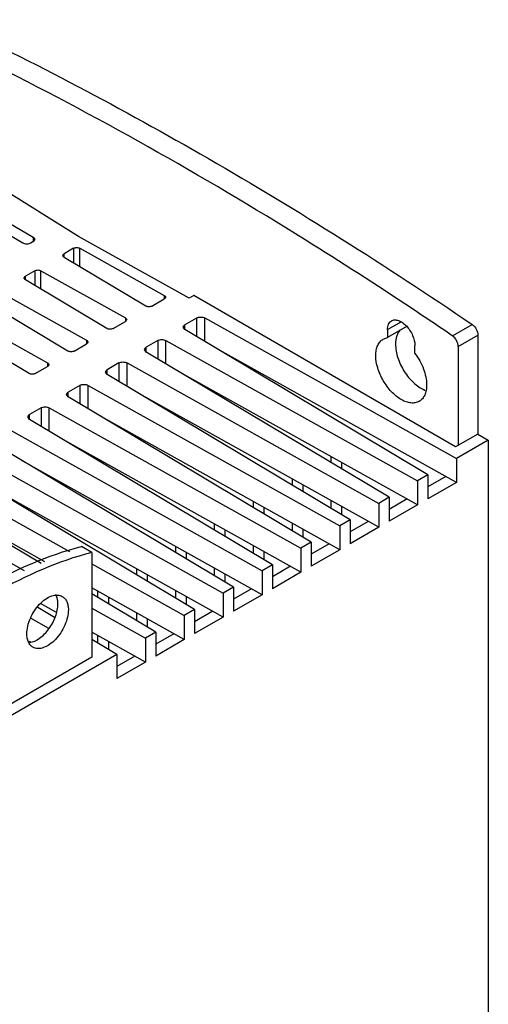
# Model space of a CAD drawing. Header units: millimetres. Extents: x 35 to 275, y 52 to 381.
# Tile 12 of 12: x 211 to 275, y 247 to 381. Entities that reach past the tile are written whole.
import ezdxf

# ---------------------------------------------------------------- set-up
doc = ezdxf.new("R2010")
doc.units = ezdxf.units.MM
doc.header["$LTSCALE"] = 28.160062
doc.layers.get('0').update_dxf_attribs({"linetype": 'CONTINUOUS'})

msp = doc.modelspace()

# ---------------------------------------------------------------- linework, layer by layer
at = {"color": 7, "linetype": 'Continuous'}
for p, q in [((218.87, 351.79), (196.77, 365.57)), ((191.32, 364.06), (212.71, 351.71)), ((211.3, 350.89), (189.91, 363.24)), ((212.71, 351.71), (212.71, 351.1)), ((212.71, 351.71), (212.93, 351.4)), ((233.98, 343.37), (218.87, 351.79)), ((212.71, 351.1), (212.36, 350.89)), ((212.93, 351.4), (212.71, 351.1)), ((218.21, 350.19), (216.92, 349.44)), ((216.92, 348.95), (216.92, 349.44)), ((218.21, 350.19), (218.21, 348.18)), ((219.05, 347.68), (219.05, 350.19)), ((219.06, 350.19), (230.57, 343.77)), ((228.04, 342.31), (216.92, 348.95)), ((212.91, 347.13), (211.62, 346.38)), ((211.62, 345.89), (211.62, 346.38)), ((212.91, 347.13), (212.91, 345.12)), ((213.75, 344.62), (213.75, 347.13)), ((213.75, 347.13), (225.27, 340.71)), ((222.73, 339.25), (211.62, 345.89)), ((208.45, 344.06), (219.96, 337.65)), ((230.56, 343.77), (230.56, 343.28)), ((234.6, 343.73), (233.98, 343.37)), ((270.31, 323.11), (234.6, 343.73)), ((217.43, 336.18), (206.32, 342.83)), ((228.89, 342.31), (230.57, 343.28)), ((203.15, 341), (214.66, 334.58)), ((212.13, 333.12), (201.01, 339.77)), ((223.58, 339.25), (225.27, 340.22)), ((225.26, 340.71), (225.26, 340.22)), ((233.15, 339.44), (233.39, 339.76)), ((234.98, 340.68), (233.39, 339.76)), ((233.39, 339.11), (233.39, 339.76)), ((234.98, 340.68), (234.98, 338.16)), ((236.1, 337.49), (236.1, 340.69)), ((236.1, 340.69), (270.43, 321.55)), ((261.01, 339.1), (262.86, 340.16)), ((269.86, 338.27), (272.54, 339.82)), ((233.39, 339.11), (233.15, 339.44)), ((266.53, 319.3), (233.39, 339.11)), ((263.7, 339.56), (261.01, 338.01)), ((261.01, 339.1), (261.01, 338.01)), ((270.66, 336.79), (273.35, 338.34)), ((273.35, 338.34), (273.35, 324.87)), ((218.28, 336.18), (219.96, 337.16)), ((219.95, 337.65), (219.95, 337.16)), ((229.67, 337.62), (228.08, 336.7)), ((229.67, 337.62), (229.67, 335.1)), ((230.8, 334.43), (230.8, 337.62)), ((230.8, 337.62), (265.12, 318.49)), ((260.43, 337.81), (261.01, 338.01)), ((264.76, 335.85), (264.76, 336.93)), ((227.85, 336.37), (228.08, 336.7)), ((228.08, 336.05), (227.85, 336.37)), ((228.08, 336.05), (228.08, 336.7)), ((261.22, 316.24), (228.08, 336.05)), ((270.43, 318.28), (237.8, 336.47)), ((270.66, 336.79), (270.66, 323.32)), ((214.65, 334.59), (214.65, 334.09)), ((224.37, 334.56), (222.78, 333.64)), ((224.37, 334.56), (224.37, 332.04)), ((225.49, 331.37), (225.49, 334.56)), ((225.49, 334.56), (259.82, 315.42)), ((212.98, 333.12), (214.66, 334.09)), ((222.55, 333.31), (222.78, 333.64)), ((222.78, 332.99), (222.55, 333.31)), ((222.78, 332.99), (222.78, 333.64)), ((255.92, 313.17), (222.78, 332.99)), ((265.12, 315.22), (232.49, 333.41)), ((217.24, 330.25), (217.48, 330.58)), ((217.48, 329.92), (217.24, 330.25)), ((219.07, 331.5), (217.48, 330.58)), ((217.48, 329.92), (217.48, 330.58)), ((219.07, 331.5), (219.07, 328.97)), ((220.19, 328.3), (220.19, 331.5)), ((220.19, 331.5), (254.52, 312.36)), ((259.82, 312.16), (227.19, 330.35)), ((250.62, 310.11), (217.48, 329.92)), ((211.94, 327.19), (212.17, 327.52)), ((213.76, 328.43), (212.17, 327.52)), ((212.17, 326.86), (212.17, 327.52)), ((213.76, 328.43), (213.76, 325.91)), ((214.89, 325.24), (214.89, 328.44)), ((214.89, 328.44), (249.21, 309.3)), ((212.17, 326.86), (211.94, 327.19)), ((245.31, 307.05), (212.17, 326.86)), ((254.52, 309.1), (221.89, 327.29)), ((209.58, 325.38), (243.91, 306.24)), ((273.35, 324.87), (270.31, 323.11)), ((273.35, 324.87), (274.76, 324.05)), ((240.01, 303.99), (206.87, 323.8)), ((249.21, 306.03), (216.58, 324.23)), ((274.76, 324.05), (270.43, 321.55)), ((274.76, 324.05), (274.76, 136.26)), ((204.28, 322.32), (238.61, 303.18)), ((243.91, 302.97), (211.28, 321.16)), ((253.34, 320.95), (253.34, 321.79)), ((254.76, 321), (254.76, 320.1)), ((270.43, 321.55), (270.43, 318.28)), ((234.71, 300.93), (201.57, 320.74)), ((198.98, 319.25), (217.64, 308.85)), ((238.61, 299.91), (205.98, 318.1)), ((248.04, 317.88), (248.04, 318.72)), ((266.53, 319.3), (265.12, 318.49)), ((265.12, 318.49), (265.12, 315.22)), ((266.53, 319.3), (266.53, 316.03)), ((268.99, 319.08), (266.53, 317.66)), ((270.43, 318.28), (266.53, 316.03)), ((213.76, 307.22), (196.26, 317.68)), ((249.46, 317.94), (249.46, 317.04)), ((193.67, 316.19), (211.48, 306.27)), ((242.74, 314.82), (242.74, 315.66)), ((253.34, 314.71), (253.34, 315.77)), ((261.22, 316.24), (259.82, 315.42)), ((259.82, 315.42), (259.82, 312.16)), ((261.22, 316.24), (261.22, 312.97)), ((263.68, 316.02), (261.22, 314.6)), ((214.3, 307.45), (200.67, 315.04)), ((244.15, 314.87), (244.15, 313.98)), ((254.76, 314.98), (254.76, 313.87)), ((265.12, 315.22), (261.22, 312.97)), ((255.92, 313.17), (254.52, 312.36)), ((255.92, 313.17), (255.92, 309.91)), ((258.38, 312.96), (255.92, 311.54)), ((237.44, 311.76), (237.44, 312.6)), ((238.85, 311.81), (238.85, 310.91)), ((248.04, 311.65), (248.04, 312.71)), ((249.46, 311.92), (249.46, 310.81)), ((254.52, 312.36), (254.52, 309.1)), ((259.82, 312.16), (255.92, 309.91)), ((250.62, 310.11), (249.21, 309.3)), ((250.62, 310.11), (250.62, 306.85)), ((220.67, 308.71), (219.26, 309.52)), ((220.67, 308.71), (220.67, 294.45)), ((232.13, 308.7), (232.13, 309.54)), ((233.55, 308.75), (233.55, 307.85)), ((242.74, 308.59), (242.74, 309.64)), ((244.15, 308.86), (244.15, 307.74)), ((249.21, 309.3), (249.21, 306.03)), ((253.08, 309.9), (250.62, 308.48)), ((254.52, 309.1), (250.62, 306.85)), ((220.67, 307.16), (233.3, 300.11)), ((226.83, 305.64), (226.83, 306.48)), ((237.44, 305.53), (237.44, 306.58)), ((245.31, 307.05), (243.91, 306.24)), ((243.91, 306.24), (243.91, 302.97)), ((245.31, 307.05), (245.31, 303.78)), ((247.77, 306.84), (245.31, 305.42)), ((249.21, 306.03), (245.31, 303.78)), ((228.24, 305.69), (228.24, 304.79)), ((238.85, 305.79), (238.85, 304.68)), ((233.3, 296.85), (220.67, 303.89)), ((221.53, 302.57), (221.53, 303.42)), ((232.13, 302.47), (232.13, 303.52)), ((240.01, 303.99), (238.61, 303.18)), ((240.01, 303.99), (240.01, 300.72)), ((242.47, 303.77), (240.01, 302.35)), ((229.4, 297.86), (220.67, 303.09)), ((222.94, 302.63), (222.94, 301.73)), ((233.55, 302.73), (233.55, 301.62)), ((238.61, 303.18), (238.61, 299.91)), ((243.91, 302.97), (240.01, 300.72)), ((215.62, 299.87), (213.33, 301.24)), ((215.8, 300.59), (213.7, 301.76)), ((220.67, 301.14), (228, 297.05)), ((234.71, 300.93), (233.3, 300.11)), ((234.71, 300.93), (234.71, 297.66)), ((237.17, 300.71), (234.71, 299.29)), ((212.35, 299.76), (214.77, 298.41)), ((226.83, 299.4), (226.83, 300.46)), ((228.24, 299.67), (228.24, 298.56)), ((233.3, 300.11), (233.3, 296.85)), ((238.61, 299.91), (234.71, 297.66)), ((228, 293.79), (220.67, 297.87)), ((224.1, 294.8), (220.67, 296.85)), ((221.53, 296.34), (221.53, 297.4)), ((229.4, 297.86), (228, 297.05)), ((228, 297.05), (228, 293.79)), ((229.4, 297.86), (229.4, 294.6)), ((231.86, 297.65), (229.4, 296.23)), ((233.3, 296.85), (229.4, 294.6)), ((212.37, 296.48), (212.19, 296.58)), ((222.94, 296.61), (222.94, 295.5)), ((224.1, 294.8), (194.15, 277.51)), ((220.67, 294.45), (194.51, 279.35)), ((224.1, 294.8), (224.1, 291.54)), ((226.56, 294.59), (224.1, 293.17)), ((228, 293.79), (224.1, 291.54))]:
    msp.add_line(p, q, dxfattribs=at)
for centre, radius, start, end in [((-73.15, -166.2), 610.03, 55.7867, 56.41877), ((267.43, 334.2), 3.6, 247.573, 249.4491)]:
    msp.add_arc(centre, radius, start, end, dxfattribs=at)
for points, knots in [([(200.62, 381.35), (212.85, 375.54), (237.38, 362.58), (260.83, 347.78), (272.54, 339.82)], [0, 0, 0, 0, 0.488933, 1, 1, 1, 1]), ([(264.27, 342.02), (259.49, 345.2), (240.7, 357.29), (221.2, 368.29), (206.34, 375.7)], [0, 0, 0, 0, 0.256679, 1, 1, 1, 1]), ([(212.36, 350.89), (212.2, 350.8), (211.83, 350.73), (211.46, 350.8), (211.3, 350.89)], [0, 0, 0, 0, 0.499999, 1, 1, 1, 1]), ([(216.75, 349.2), (216.75, 349.25), (216.79, 349.35), (216.87, 349.42), (216.92, 349.44)], [0, 0, 0, 0, 0.450321, 1, 1, 1, 1]), ([(216.92, 348.95), (216.87, 348.98), (216.79, 349.05), (216.75, 349.15), (216.75, 349.2)], [0, 0, 0, 0, 0.550053, 1, 1, 1, 1]), ([(218.21, 350.19), (218.33, 350.26), (218.63, 350.32), (218.93, 350.26), (219.06, 350.19)], [0, 0, 0, 0, 0.500187, 1, 1, 1, 1]), ([(211.44, 346.14), (211.44, 346.18), (211.48, 346.29), (211.57, 346.35), (211.62, 346.38)], [0, 0, 0, 0, 0.450321, 1, 1, 1, 1]), ([(212.91, 347.13), (213.03, 347.2), (213.33, 347.26), (213.63, 347.2), (213.75, 347.13)], [0, 0, 0, 0, 0.500187, 1, 1, 1, 1]), ([(211.62, 345.89), (211.57, 345.92), (211.48, 345.99), (211.44, 346.09), (211.44, 346.14)], [0, 0, 0, 0, 0.550053, 1, 1, 1, 1]), ([(230.57, 343.77), (230.62, 343.74), (230.7, 343.68), (230.74, 343.57), (230.74, 343.52)], [0, 0, 0, 0, 0.550048, 1, 1, 1, 1]), ([(228.89, 342.31), (228.76, 342.24), (228.46, 342.18), (228.16, 342.24), (228.04, 342.31)], [0, 0, 0, 0, 0.50001, 1, 1, 1, 1]), ([(230.74, 343.52), (230.74, 343.48), (230.7, 343.37), (230.62, 343.31), (230.57, 343.28)], [0, 0, 0, 0, 0.449955, 1, 1, 1, 1]), ([(225.27, 340.71), (225.31, 340.68), (225.4, 340.61), (225.44, 340.51), (225.44, 340.46)], [0, 0, 0, 0, 0.550048, 1, 1, 1, 1]), ([(225.44, 340.46), (225.44, 340.42), (225.4, 340.31), (225.31, 340.25), (225.27, 340.22)], [0, 0, 0, 0, 0.449955, 1, 1, 1, 1]), ([(234.98, 340.68), (235.14, 340.78), (235.54, 340.85), (235.93, 340.78), (236.1, 340.69)], [0, 0, 0, 0, 0.498872, 1, 1, 1, 1]), ([(261.01, 339.1), (261.01, 339.35), (261.06, 339.72), (261.31, 340.12), (261.47, 340.26), (261.56, 340.31)], [0, 0, 0, 0, 0.547767, 0.781656, 1, 1, 1, 1]), ([(261.56, 340.31), (261.69, 340.38), (262.02, 340.47), (262.56, 340.36), (263.11, 340.06), (263.63, 339.6), (264.09, 339.01), (264.56, 338.14), (264.76, 337.41), (264.76, 336.93)], [0, 0, 0, 0, 0.087044, 0.18665, 0.304203, 0.438195, 0.582888, 0.730372, 1, 1, 1, 1]), ([(272.54, 339.82), (272.78, 339.66), (273.16, 339.2), (273.35, 338.63), (273.35, 338.34)], [0, 0, 0, 0, 0.505461, 1, 1, 1, 1]), ([(223.58, 339.25), (223.46, 339.17), (223.16, 339.12), (222.86, 339.17), (222.73, 339.25)], [0, 0, 0, 0, 0.50001, 1, 1, 1, 1]), ([(262.76, 339.08), (262.54, 338.85), (262.19, 338.21), (262.11, 337.5), (262.11, 337.12)], [0, 0, 0, 0, 0.456441, 1, 1, 1, 1]), ([(270.66, 336.79), (270.66, 337.07), (270.47, 337.64), (270.1, 338.11), (269.86, 338.27)], [0, 0, 0, 0, 0.494539, 1, 1, 1, 1]), ([(219.96, 337.65), (220.01, 337.62), (220.1, 337.55), (220.14, 337.45), (220.14, 337.4)], [0, 0, 0, 0, 0.550048, 1, 1, 1, 1]), ([(220.14, 337.4), (220.14, 337.35), (220.1, 337.25), (220.01, 337.18), (219.96, 337.16)], [0, 0, 0, 0, 0.449955, 1, 1, 1, 1]), ([(229.67, 337.62), (229.84, 337.71), (230.23, 337.79), (230.63, 337.72), (230.8, 337.62)], [0, 0, 0, 0, 0.498872, 1, 1, 1, 1]), ([(259.42, 335.56), (259.42, 335.81), (259.46, 336.28), (259.65, 336.93), (259.97, 337.46), (260.27, 337.71), (260.43, 337.81)], [0, 0, 0, 0, 0.289716, 0.549063, 0.782172, 1, 1, 1, 1]), ([(262.11, 337.12), (262.11, 336.49), (262.36, 335.18), (263.23, 333.37), (264.46, 331.84), (265.52, 331.1), (266.06, 330.87)], [0, 0, 0, 0, 0.241948, 0.509676, 0.772078, 1, 1, 1, 1]), ([(218.28, 336.18), (218.15, 336.11), (217.86, 336.05), (217.56, 336.11), (217.43, 336.18)], [0, 0, 0, 0, 0.50001, 1, 1, 1, 1]), ([(262.88, 329.56), (262.39, 329.85), (261.46, 330.63), (260.37, 332.12), (259.63, 333.8), (259.42, 335), (259.42, 335.56)], [0, 0, 0, 0, 0.237251, 0.499999, 0.762747, 1, 1, 1, 1]), ([(264.76, 335.85), (265.25, 335.2), (266, 333.84), (266.35, 332.3), (266.35, 331.56)], [0, 0, 0, 0, 0.52371, 1, 1, 1, 1]), ([(214.66, 334.58), (214.71, 334.56), (214.79, 334.49), (214.83, 334.39), (214.83, 334.34)], [0, 0, 0, 0, 0.550048, 1, 1, 1, 1]), ([(214.83, 334.34), (214.83, 334.29), (214.79, 334.19), (214.71, 334.12), (214.66, 334.09)], [0, 0, 0, 0, 0.449955, 1, 1, 1, 1]), ([(224.37, 334.56), (224.54, 334.65), (224.93, 334.73), (225.32, 334.66), (225.49, 334.56)], [0, 0, 0, 0, 0.498872, 1, 1, 1, 1]), ([(212.98, 333.12), (212.85, 333.05), (212.55, 332.99), (212.25, 333.05), (212.13, 333.12)], [0, 0, 0, 0, 0.50001, 1, 1, 1, 1]), ([(219.07, 331.5), (219.23, 331.59), (219.63, 331.67), (220.02, 331.59), (220.19, 331.5)], [0, 0, 0, 0, 0.498872, 1, 1, 1, 1]), ([(266.35, 331.56), (266.35, 331.32), (266.31, 330.84), (266.12, 330.19), (265.8, 329.67), (265.5, 329.41), (265.33, 329.32)], [0, 0, 0, 0, 0.289537, 0.549113, 0.782254, 1, 1, 1, 1]), ([(265.33, 329.32), (265.17, 329.23), (264.8, 329.09), (264.18, 329.08), (263.53, 329.24), (263.1, 329.44), (262.88, 329.56)], [0, 0, 0, 0, 0.217747, 0.450888, 0.710464, 1, 1, 1, 1]), ([(213.76, 328.43), (213.93, 328.53), (214.32, 328.61), (214.72, 328.53), (214.89, 328.44)], [0, 0, 0, 0, 0.498872, 1, 1, 1, 1]), ([(193.09, 294.42), (195.16, 296.28), (199.36, 299.74), (207.83, 305.34), (214.67, 308.36), (219.26, 309.52)], [0, 0, 0, 0, 0.274864, 0.534254, 1, 1, 1, 1]), ([(220.67, 308.71), (216.09, 307.54), (209.25, 304.52), (200.78, 298.92), (196.58, 295.47), (194.51, 293.6)], [0, 0, 0, 0, 0.465746, 0.725136, 1, 1, 1, 1]), ([(211.83, 297.64), (211.83, 297.98), (211.93, 298.7), (212.28, 299.76), (212.83, 300.77), (213.53, 301.67), (214.32, 302.37), (215.15, 302.82), (215.96, 302.98), (216.46, 302.85), (216.66, 302.74)], [0, 0, 0, 0, 0.128825, 0.270598, 0.417899, 0.562394, 0.696207, 0.813599, 0.913067, 1, 1, 1, 1]), ([(216.07, 301.72), (216.07, 301.84), (216.05, 302.27), (215.94, 302.71), (215.79, 302.98)], [0, 0, 0, 0, 0.27456, 1, 1, 1, 1]), ([(216.66, 302.74), (216.79, 302.66), (217.04, 302.45), (217.3, 302.02), (217.46, 301.5), (217.49, 301.11), (217.49, 300.91)], [0, 0, 0, 0, 0.217723, 0.450872, 0.710467, 1, 1, 1, 1]), ([(212.21, 296.45), (212.69, 296.51), (213.72, 297.02), (214.93, 298.29), (215.8, 299.92), (216.07, 301.14), (216.07, 301.72)], [0, 0, 0, 0, 0.211076, 0.471653, 0.748543, 1, 1, 1, 1]), ([(217.49, 300.91), (217.49, 300.57), (217.39, 299.85), (217.04, 298.79), (216.48, 297.77), (215.79, 296.88), (214.99, 296.18), (214.17, 295.73), (213.36, 295.57), (212.86, 295.7), (212.66, 295.81)], [0, 0, 0, 0, 0.128825, 0.270598, 0.417899, 0.562394, 0.696207, 0.813599, 0.913067, 1, 1, 1, 1]), ([(212.66, 295.81), (212.53, 295.89), (212.28, 296.09), (212.02, 296.52), (211.86, 297.05), (211.83, 297.44), (211.83, 297.64)], [0, 0, 0, 0, 0.217723, 0.450872, 0.710467, 1, 1, 1, 1])]:
    msp.add_open_spline(points, degree=3, knots=knots, dxfattribs=at)

doc.saveas('drawing.dxf')
